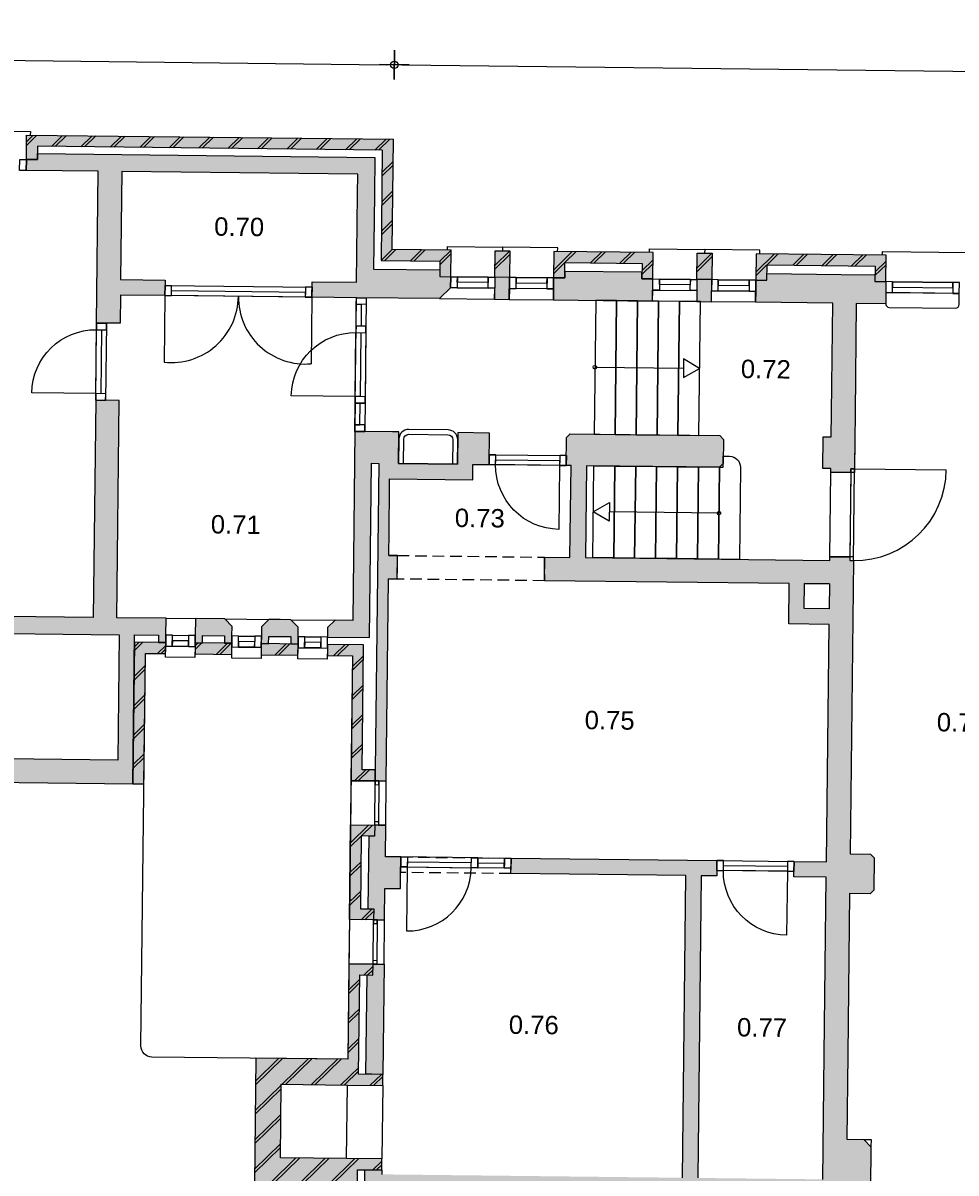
# Model space of a CAD drawing. Header units: millimetres. Extents: x -5500 to 79887, y -71178 to 5500.
# Tile 17 of 18: x 56546 to 69237, y -22100 to -6458. Entities that reach past the tile are written whole.
import ezdxf

# ---------------------------------------------------------------- set-up
doc = ezdxf.new("R2010")
doc.units = ezdxf.units.MM
doc.header["$LTSCALE"] = 100
doc.linetypes.add('begane grond_deel 2$0$DASHED2', pattern=[9.525, 6.35, -3.175])
for name, color, linetype in [('A--M$1A_MAATVOERING', 1, 'Continuous'), ('begane grond_deel 2$0$A--A21--_BUITENWAND', 9, 'Continuous'), ('begane grond_deel 2$0$A--A22--_BINNENWAND', 9, 'Continuous'), ('begane grond_deel 2$0$A--L21--_BUITENWAND', 2, 'Continuous'), ('begane grond_deel 2$0$A--L22--_BINNENWAND', 2, 'Continuous'), ('begane grond_deel 2$0$A--L24--_TRAPPEN', 1, 'Continuous'), ('begane grond_deel 2$0$A--L31--_BUITENKOZIJN', 1, 'Continuous'), ('begane grond_deel 2$0$A--L32--_BINNENKOZIJN', 1, 'Continuous'), ('begane grond_deel 2$0$A--L74--', 7, 'Continuous'), ('begane grond_deel 2$0$A--T$1A_0_25MM', 4, 'Continuous')]:
    doc.layers.add(name, color=color, linetype=linetype)
doc.styles.add('begane grond_deel 2$0$TEXT-0_25', font='arial.ttf', dxfattribs={"height": 250})
doc.styles.add('TEXT-0_20', font='arial.ttf', dxfattribs={"height": 200})
doc.dimstyles.new('DIM-2', dxfattribs={"dimscale": 100, "dimtxt": 2, "dimasz": 1, "dimexe": 0, "dimexo": 0, "dimgap": 0, "dimtad": 0, "dimdec": 0, "dimzin": 0, "dimdsep": 46, "dimtxsty": 'TEXT-0_20', "dimblk1": 'MAATPUNT', "dimblk2": 'MAATPUNT', "dimsah": 1, "dimcen": 0, "dimse1": 1, "dimse2": 1, "dimclrd": 9, "dimclre": 1, "dimclrt": 2, "dimazin": 0, "dimtfac": 0.75, "dimtdec": 0, "dimtix": 1, "dimtmove": 2, "dimatfit": 3, "dimfxl": 1, "dimtvp": 1, "dimtolj": 1, "dimtzin": 0, "dimarcsym": 0})
pattern_1 = [(44.3514, (28751.47, -32919.44), (-197.7232, 202.2513), []), (44.3514, (28801.47, -32920), (-197.7232, 202.2513), [])]

# ---------------------------------------------------------------- blocks, each defined once
blk = doc.blocks.new('MAATPUNT')
at = {"color": 9, "linetype": 'Continuous'}
for p, q in [((0, 2), (0, -2)), ((-2, 0), (2, 0))]:
    blk.add_line(p, q, dxfattribs=at)
at = {"color": 1, "linetype": 'Continuous'}
blk.add_circle((0, 0), 0.5, dxfattribs=at)
blk = doc.blocks.new('*D353')
at = {"layer": 'A--M$1A_MAATVOERING', "color": 9, "lineweight": -2}
blk.add_line((29149, -6659), (61497, -7025), dxfattribs=at)
at = {"layer": 'A--M$1A_MAATVOERING', "color": 9, "lineweight": -2, "xscale": 100, "yscale": 100, "zscale": 100}
for p, rotation in [((29049, -6658), 179.351396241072), ((61597, -7026), 359.351396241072)]:
    blk.add_blockref('MAATPUNT', p, dxfattribs=dict(at, rotation=rotation))
at = {"layer": 'A--M$1A_MAATVOERING', "color": 2, "insert": (45325, -6638), "char_height": 200, "attachment_point": 5, "rotation": 359.3514, "style": 'TEXT-0_20'}
blk.add_mtext('\\A1;32550', dxfattribs=at)
blk = doc.blocks.new('*D354')
at = {"layer": 'A--M$1A_MAATVOERING', "color": 9, "lineweight": -2}
blk.add_line((61697, -7027), (78616, -7219), dxfattribs=at)
at = {"layer": 'A--M$1A_MAATVOERING', "color": 9, "lineweight": -2, "xscale": 100, "yscale": 100, "zscale": 100}
for p, rotation in [((61597, -7026), 179.351396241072), ((78716, -7220), 359.351396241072)]:
    blk.add_blockref('MAATPUNT', p, dxfattribs=dict(at, rotation=rotation))
at = {"layer": 'A--M$1A_MAATVOERING', "color": 2, "insert": (70158, -6919), "char_height": 200, "attachment_point": 5, "rotation": 359.3514, "style": 'TEXT-0_20'}
blk.add_mtext('\\A1;17120', dxfattribs=at)
blk = doc.blocks.new('begane grond_deel 2$0$bi_d_koz_1050')
at = {"layer": 'begane grond_deel 2$0$A--L31--_BUITENKOZIJN', "color": 1}
for points in [[(-135, 0), (0, 0), (0, -90), (-135, -90)], [(-135, -960), (-67.5, -960), (-67.5, -90), (-135, -90)], [(-135, -960), (0, -960), (0, -1050), (-135, -1050)]]:
    blk.add_lwpolyline(points, close=True, dxfattribs=at)
at = {"layer": 'begane grond_deel 2$0$A--L31--_BUITENKOZIJN', "color": 9}
blk.add_lwpolyline([(-135, 0), (-135, -1050), (0, -1050), (0, 0)], close=True, dxfattribs=at)
blk.add_lwpolyline([(-135, -90), (-1005, -90)], dxfattribs=at)
blk.add_arc((-135, -90), 870, 180, 270, dxfattribs=at)

msp = doc.modelspace()

# ---------------------------------------------------------------- hatches: boundary and pattern name
at = {"layer": 'begane grond_deel 2$0$A--A21--_BUITENWAND'}
for points in [[(56591.8, -8313), (56741.8, -8314.7), (56742.7, -8234.7), (56743.8, -8134.7), (61433.5, -8187.8), (61416.6, -9687.7), (62216.5, -9696.8), (62215.1, -9816.8), (62214.1, -9906.8), (62364.1, -9908.5), (62368.2, -9548.5), (62318.2, -9547.9), (61568.2, -9539.4), (61585.2, -8039.5), (56645.5, -7983.6), (56595.5, -7983)], [(63168.1, -9557.5), (62968.2, -9555.3), (62964.1, -9915.3), (63164.1, -9917.5)], [(65113.9, -9939.6), (65118, -9579.6), (63768.1, -9564.3), (63764, -9924.3), (63914, -9926), (63916.4, -9716), (64966.3, -9727.9), (64963.9, -9937.9)], [(65918, -9588.7), (65718, -9586.4), (65713.9, -9946.4), (65913.9, -9948.7)], [(68283.7, -9975.5), (68287.8, -9615.5), (66517.9, -9595.5), (66513.8, -9955.4), (66663.8, -9957.1), (66666.2, -9747.2), (68136.1, -9763.8), (68133.7, -9973.8)], [(58040.8, -16805), (58190.8, -16806.7), (58210.9, -15031.8), (58485.8, -15034.9), (58487, -14934.9), (58487.5, -14884.9), (58387.5, -14883.8), (58062.6, -14880.1)], [(58887.5, -14889.4), (58885.8, -15039.4), (59385.8, -15045.1), (59387.5, -14895.1)], [(59787.4, -14899.6), (59785.8, -15049.6), (60285.7, -15055.3), (60287.4, -14905.3)], [(60687.4, -14909.8), (60686.8, -14959.8), (60685.7, -15059.8), (61025.7, -15063.6), (61006.4, -16763.5), (61336.4, -16767.3), (61338.1, -16617.3), (61158.1, -16615.2), (61177.4, -14915.4)], [(60985, -18653.4), (61315, -18657.1), (61316.7, -18507.2), (61136.7, -18505.1), (61147.9, -17515.2), (61327.9, -17517.2), (61329.6, -17367.2), (60999.6, -17363.5)], [(61441.2, -20758.7), (61291.2, -20757), (61211.2, -20756.1), (61111.3, -20755), (61126.5, -19405.1), (61226.5, -19406.2), (61306.5, -19407.1), (61308.2, -19257.1), (60978.2, -19253.4), (60963.5, -20553.3), (59713.6, -20539.1), (59694.4, -22239), (60944.3, -22253.2), (60938.1, -22803.1), (61268, -22806.9), (61269.7, -22656.9), (61189.7, -22656), (61089.7, -22654.9), (61096.5, -22054.9), (61196.5, -22056), (61276.5, -22056.9), (61426.5, -22058.6), (61428.2, -21908.6), (60948.2, -21903.2), (60048.3, -21893), (60059.6, -20893.1), (60959.6, -20903.3), (61439.5, -20908.7)]]:
    msp.add_hatch(color=8, dxfattribs=at).paths.add_polyline_path(points)
h = msp.add_hatch(dxfattribs=at)
h.set_pattern_fill('BAKSTEEN', color=256, scale=100, angle=359.3514, style=0)
h.set_pattern_definition([(44.3514, (27151.58, -32901.33), (-197.7232, 202.2513), []), (44.3514, (27201.57, -32901.9), (-197.7232, 202.2513), [])])
h.paths.add_polyline_path([(63168.1, -9557.5), (62968.2, -9555.3), (62964.1, -9915.3), (63164.1, -9917.5)])
h = msp.add_hatch(dxfattribs=at)
h.set_pattern_fill('BAKSTEEN', color=256, scale=100, angle=359.3514, style=0)
h.set_pattern_definition([(44.3514, (26001.65, -32888.3), (-197.7232, 202.2513), []), (44.3514, (26051.65, -32888.88), (-197.7232, 202.2513), [])])
h.paths.add_polyline_path([(65113.9, -9939.6), (65118, -9579.6), (63768.1, -9564.3), (63764, -9924.3), (63914, -9926), (63916.4, -9716), (64966.3, -9727.9), (64963.9, -9937.9)])
h = msp.add_hatch(dxfattribs=at)
h.set_pattern_fill('BAKSTEEN', color=256, scale=100, angle=359.3514, style=0)
h.set_pattern_definition([(44.3514, (29901.4, -32932.46), (-197.7232, 202.2513), []), (44.3514, (29951.4, -32933.03), (-197.7232, 202.2513), [])])
h.paths.add_polyline_path([(65918, -9588.7), (65718, -9586.4), (65713.9, -9946.4), (65913.9, -9948.7)])
h = msp.add_hatch(dxfattribs=at)
h.set_pattern_fill('BAKSTEEN', color=256, scale=100, angle=359.3514, style=0)
h.set_pattern_definition(pattern_1)
h.paths.add_polyline_path([(68283.7, -9975.5), (68287.8, -9615.5), (66517.9, -9595.5), (66513.8, -9955.4), (66663.8, -9957.1), (66666.2, -9747.2), (68136.1, -9763.8), (68133.7, -9973.8)])
h = msp.add_hatch(dxfattribs=at)
h.set_pattern_fill('BAKSTEEN', color=256, scale=100, angle=359.3514, style=0)
h.set_pattern_definition(pattern_1)
h.paths.add_polyline_path([(58887.5, -14889.4), (58885.8, -15039.4), (59385.8, -15045.1), (59387.5, -14895.1)])
h = msp.add_hatch(dxfattribs=at)
h.set_pattern_fill('BAKSTEEN', color=256, scale=100, angle=359.3514, style=0)
h.set_pattern_definition(pattern_1)
h.paths.add_polyline_path([(59787.4, -14899.6), (59785.8, -15049.6), (60285.7, -15055.3), (60287.4, -14905.3)])
h = msp.add_hatch(dxfattribs=at)
h.set_pattern_fill('BAKSTEEN', color=256, scale=100, angle=359.3514, style=0)
h.set_pattern_definition(pattern_1)
h.paths.add_polyline_path([(60687.4, -14909.8), (60685.7, -15059.8), (61025.7, -15063.6), (61006.4, -16763.5), (61336.4, -16767.3), (61338.1, -16617.3), (61158.1, -16615.2), (61177.4, -14915.4)])
h = msp.add_hatch(dxfattribs=at)
h.set_pattern_fill('BAKSTEEN', color=256, scale=100, angle=359.3514, style=0)
h.set_pattern_definition(pattern_1)
h.paths.add_polyline_path([(60985, -18653.4), (61315, -18657.1), (61316.7, -18507.2), (61136.7, -18505.1), (61147.9, -17515.2), (61327.9, -17517.2), (61329.6, -17367.2), (60999.6, -17363.5)])
at = {"layer": 'begane grond_deel 2$0$A--A22--_BINNENWAND'}
h = msp.add_hatch(dxfattribs=at)
h.set_pattern_fill('BAKSTEEN', color=256, scale=100, angle=359.3514, style=0)
h.set_pattern_definition(pattern_1)
h.paths.add_polyline_path([(56591.8, -8313), (56741.8, -8314.7), (56742.7, -8234.7), (56743.8, -8134.7), (61433.5, -8187.8), (61416.6, -9687.7), (62216.5, -9696.8), (62215.1, -9816.8), (62214.1, -9906.8), (62364.1, -9908.5), (62368.2, -9548.5), (62318.2, -9547.9), (61568.2, -9539.4), (61585.2, -8039.5), (56645.5, -7983.6), (56595.5, -7983)])
for points in [[(56590.1, -8463), (57570, -8474.1), (57546.7, -10539), (57681.7, -10540.5), (57866.6, -10542.6), (57871, -10157.6), (58476, -10164.5), (58477.5, -10029.5), (58478.3, -9954.5), (57873.4, -9947.6), (57890, -8477.7), (61099.8, -8514.1), (61096.8, -8784), (61083.2, -9984), (60478.2, -9977.1), (60477.4, -10052.1), (60475.8, -10187.1), (61080.8, -10194), (61215.8, -10195.5), (62210.7, -10206.7), (62362.4, -10058.5), (62364.1, -9908.5), (62214.1, -9906.8), (62215.1, -9816.8), (61315.2, -9806.6), (61326.7, -8786.6), (61332.4, -8286.7), (56742.7, -8234.7), (56741.8, -8314.7), (56591.8, -8313)], [(65112.2, -10089.6), (65113.9, -9939.6), (64963.9, -9937.9), (64965, -9847.9), (63915, -9836), (63914, -9926), (63764, -9924.3), (63762.3, -10074.3), (63760.6, -10224.3), (64335.6, -10230.8), (64620.6, -10234), (64905.6, -10237.3), (65110.5, -10239.6)], [(62964.1, -9915.3), (62960.7, -10215.2), (63160.7, -10217.5), (63164.1, -9917.5)], [(65713.9, -9946.4), (65710.5, -10246.4), (65910.5, -10248.6), (65913.9, -9948.7)], [(68280.3, -10275.5), (68282, -10125.5), (68283.7, -9975.5), (68133.7, -9973.8), (68134.8, -9883.8), (67674.8, -9878.6), (66664.9, -9867.1), (66663.8, -9957.1), (66513.8, -9955.4), (66512.1, -10105.4), (66510.5, -10255.4), (67560.4, -10267.3), (67543.5, -11757.2), (67539.8, -12087.2), (67429.8, -12085.9), (67424.9, -12515.9), (67534.9, -12517.2), (67534.3, -12567.2), (67804.3, -12570.2), (67804.9, -12520.2), (67854.9, -12520.8), (67859.8, -12090.8), (67863.5, -11760.8), (67880.4, -10270.9)], [(61521.1, -13699.2), (61524.8, -13374.2), (61531.6, -12774.2), (61532.9, -12659.2), (62662.8, -12672), (62665.2, -12462), (62885.2, -12464.5), (62886.7, -12329.5), (62890.1, -12034.6), (62460.1, -12029.7), (62459, -12126.3), (62455.2, -12459.7), (62388.6, -12458.9), (61722, -12451.4), (61655.3, -12450.6), (61659.1, -12118.3), (61660.2, -12020.6), (61570.2, -12019.6), (61195.2, -12015.4), (61060.2, -12013.8), (61031.1, -14583.7), (60791.1, -14581), (60690, -14679.8), (60688.5, -14809.8), (61258.5, -14816.3), (61285.3, -12446.4), (61385.3, -12447.5), (61338.1, -16617.3), (61336.4, -16767.3), (61386.4, -16767.8), (61486.4, -16769), (61517.5, -14019.1), (61637.5, -14020.5), (61641.1, -13700.5)], [(58891.2, -14559.4), (58888.6, -14789.4), (58887.5, -14889.4), (58987.5, -14890.6), (58988.6, -14790.6), (59288.6, -14794), (59287.5, -14894), (59387.5, -14895.1), (59388.6, -14795.1), (59390.1, -14665.1), (59291.2, -14564)], [(60046.2, -14572.5), (59891.2, -14570.8), (59790.1, -14669.6), (59788.6, -14799.6), (59787.4, -14899.6), (59887.4, -14900.7), (59888.6, -14800.8), (60188.6, -14804.2), (60187.4, -14904.1), (60287.4, -14905.3), (60288.5, -14805.3), (60290, -14675.3), (60191.2, -14574.2)], [(61474.7, -17798.9), (61479.6, -17368.9), (61379.6, -17367.8), (61329.6, -17367.2), (61327.9, -17517.2), (61247.9, -17516.3), (61236.7, -18506.3), (61316.7, -18507.2), (61315, -18657.1), (61365, -18657.7), (61465, -18658.8), (61469.9, -18228.9), (61679.9, -18231.3), (61682.3, -18011.3), (61683.2, -17936.3), (61684.7, -17801.3)], [(61458.2, -19258.8), (61308.2, -19257.1), (61306.5, -19407.1), (61226.5, -19406.2), (61211.2, -20756.1), (61291.2, -20757), (61441.2, -20758.7)]]:
    msp.add_hatch(color=256, dxfattribs=at).paths.add_polyline_path(points)
h = msp.add_hatch(color=256, dxfattribs=at)
h.paths.add_polyline_path([(53981.6, -14503.9), (53979.9, -14653.9), (54129.8, -14655.6), (54128.9, -14735.6), (55353.9, -14749.4), (55352.7, -14849.4), (55351, -14999.4), (55330.9, -16774.3), (58040.8, -16805), (58063.7, -14780.1), (58388.7, -14783.8), (58387.5, -14883.8), (58487.5, -14884.9), (58488.7, -14784.9), (58491.3, -14554.9), (57821.3, -14547.3), (57854.8, -11592.5), (57669.8, -11590.4), (57534.8, -11588.9), (57501.3, -14543.7)])
h.paths.add_polyline_path([(57853.7, -14777.7), (57834.4, -16482.6), (55544.6, -16456.7), (55563.9, -14751.8)], flags=16)
h = msp.add_hatch(color=256, dxfattribs=at)
h.paths.add_polyline_path([(67840.7, -13770.7), (67790.7, -13770.1), (67791.3, -13720.1), (67521.3, -13717.1), (67520.8, -13767.1), (66290.8, -13753.2), (66005.9, -13749.9), (65720.9, -13746.7), (65435.9, -13743.5), (65150.9, -13740.3), (64865.9, -13737), (64581, -13733.8), (64296, -13730.6), (64196, -13729.4), (64210.1, -12479.5), (64310.1, -12480.7), (64595.1, -12483.9), (64880.1, -12487.1), (65165.1, -12490.3), (65450, -12493.6), (65735, -12496.8), (66020, -12500), (66070.6, -12450.6), (66071.7, -12350.6), (66074.3, -12120.6), (66024.9, -12070), (65739.9, -12066.8), (65454.9, -12063.6), (65169.9, -12060.4), (64885, -12057.1), (64600, -12053.9), (64315, -12050.7), (63990, -12047), (63939.4, -12096.4), (63936.7, -12341.4), (63935.1, -12476.4), (64000.1, -12477.1), (63986, -13727.1), (63641, -13723.2), (63637.4, -14043.1), (66967.2, -14080.8), (66961, -14630.8), (67510.9, -14637), (67474.4, -17866.8), (67034.4, -17861.8), (67032.9, -17996.8), (67032, -18071.8), (67472, -18076.8), (67444.7, -20486.7), (67425.4, -22186.5), (65725.6, -22167.3), (65772.1, -18057.6), (65982.1, -18059.9), (65982.9, -17984.9), (65984.4, -17850), (63184.6, -17818.3), (63183.1, -17953.3), (63182.2, -18028.2), (65562.1, -18055.2), (65515.6, -22164.9), (61425.8, -22118.6), (61426.5, -22058.6), (61276.5, -22056.9), (61196.5, -22056), (61189.7, -22656), (61269.7, -22656.9), (61268, -22806.9), (61418, -22808.6), (61423.5, -22328.6), (65383.2, -22373.4), (65356.9, -24693.3), (65966.9, -24700.2), (65961.9, -25140.2), (66611.9, -25147.5), (66625.9, -23912.6), (66415.9, -23910.2), (66410.5, -24385.2), (65460.6, -24374.4), (65483.2, -22374.6), (66433.1, -22385.3), (66427.8, -22860.3), (66637.7, -22862.7), (66643.1, -22387.7), (67973, -22402.8), (68074.2, -22303.9), (68080.5, -21743.9), (67981.6, -21642.8), (67751.7, -21640.2), (67764.7, -20490.3), (67789.5, -18300.4), (68069.4, -18303.6), (68120, -18254.2), (68125, -17814.2), (68075.6, -17763.6), (67795.6, -17760.5)])
h.paths.add_polyline_path([(67517.1, -14087.1), (67513.3, -14427), (67173.3, -14423.2), (67177.2, -14083.2)], flags=16)
h = msp.add_hatch(dxfattribs=at)
h.set_pattern_fill('BAKSTEEN', color=256, scale=100, angle=359.3514, style=0)
h.set_pattern_definition(pattern_1)
h.paths.add_polyline_path([(58040.8, -16805), (58190.8, -16806.7), (58210.9, -15031.8), (58485.8, -15034.9), (58487, -14934.9), (58487.5, -14884.9), (58387.5, -14883.8), (58062.6, -14880.1)])
h = msp.add_hatch(dxfattribs=at)
h.set_pattern_fill('BAKSTEEN', color=256, scale=100, angle=359.3514, style=0)
h.set_pattern_definition(pattern_1)
h.paths.add_polyline_path([(61441.2, -20758.7), (61291.2, -20757), (61211.2, -20756.1), (61111.3, -20755), (61126.5, -19405.1), (61226.5, -19406.2), (61306.5, -19407.1), (61308.2, -19257.1), (60978.2, -19253.4), (60963.5, -20553.3), (59713.6, -20539.1), (59694.4, -22239), (60944.3, -22253.2), (60938.1, -22803.1), (61268, -22806.9), (61269.7, -22656.9), (61189.7, -22656), (61089.7, -22654.9), (61096.5, -22054.9), (61196.5, -22056), (61276.5, -22056.9), (61426.5, -22058.6), (61428.2, -21908.6), (60948.2, -21903.2), (60048.3, -21893), (60059.6, -20893.1), (60959.6, -20903.3), (61439.5, -20908.7)])

# ---------------------------------------------------------------- linework, layer by layer
for points in [[(67859.8, -12090.8), (67854.9, -12520.8), (67804.9, -12520.2)], [(61521.1, -13699.2), (61641.1, -13700.5)], [(61637.5, -14020.5), (61517.5, -14019.1)], [(67517.1, -14087.1), (67177.2, -14083.2)]]:
    msp.add_lwpolyline(points)
at = {"color": 9, "linetype": 'begane grond_deel 2$0$DASHED2', "ltscale": 0.25}
for points in [[(61641.1, -13700.5), (63641, -13723.2), (63637.4, -14043.1), (61637.5, -14020.5)], [(61684.7, -17801.3), (63184.6, -17818.3), (63182.2, -18028.2), (61682.3, -18011.3)]]:
    msp.add_lwpolyline(points, close=True, dxfattribs=at)
at = {"layer": 'begane grond_deel 2$0$A--L21--_BUITENWAND'}
for points in [[(61433.5, -8187.8), (56743.8, -8134.7), (56741.8, -8314.7), (56591.8, -8313), (56595.5, -7983), (61585.2, -8039.5)], [(61433.5, -8187.8), (61416.6, -9687.7), (62216.5, -9696.8), (62214.1, -9906.8), (62364.1, -9908.5), (62368.2, -9548.5), (61568.2, -9539.4), (61585.2, -8039.5)], [(58891.2, -14559.4), (58888.6, -14789.4), (58887.5, -14889.4), (58987.5, -14890.6), (58988.6, -14790.6), (59288.6, -14794), (59287.5, -14894), (59387.5, -14895.1), (59388.6, -14795.1), (59390.1, -14665.1), (59291.2, -14564), (58891.2, -14559.4)], [(60046.2, -14572.5), (59891.2, -14570.8), (59790.1, -14669.6), (59788.6, -14799.6), (59787.4, -14899.6), (59887.4, -14900.7), (59888.6, -14800.8), (60188.6, -14804.2), (60187.4, -14904.1), (60287.4, -14905.3), (60288.5, -14805.3), (60290, -14675.3), (60191.2, -14574.2), (60046.2, -14572.5)], [(57853.7, -14777.7), (57834.4, -16482.6), (55544.6, -16456.7), (55563.9, -14751.8), (57853.7, -14777.7)], [(58040.8, -16805), (58190.8, -16806.7), (58210.9, -15031.8), (58485.8, -15034.9), (58487.5, -14884.9), (58062.6, -14880.1), (58040.8, -16805)]]:
    msp.add_lwpolyline(points, dxfattribs=at)
for points in [[(57570, -8474.1), (56590.1, -8463), (56590.1, -8463), (56591.8, -8313), (56741.8, -8314.7), (56742.7, -8234.7), (61332.4, -8286.7), (61326.7, -8786.6), (61315.2, -9806.6), (62215.1, -9816.8), (62214.1, -9906.8), (62364.1, -9908.5), (62362.4, -10058.5), (62210.7, -10206.7), (61080.8, -10194), (60475.8, -10187.1), (60478.2, -9977.1), (61083.2, -9984), (61096.8, -8784), (61099.8, -8514.1), (57890, -8477.7), (57873.4, -9947.6), (58478.3, -9954.5), (58476, -10164.5), (57871, -10157.6), (57866.6, -10542.6), (57546.7, -10539)], [(62968.2, -9555.3), (63168.1, -9557.5), (63164.1, -9917.5), (62964.1, -9915.3)], [(65113.9, -9939.6), (65118, -9579.6), (63768.1, -9564.3), (63764, -9924.3), (63914, -9926), (63916.4, -9716), (64966.3, -9727.9), (64963.9, -9937.9)], [(65718, -9586.4), (65918, -9588.7), (65913.9, -9948.7), (65713.9, -9946.4)], [(68283.7, -9975.5), (68287.8, -9615.5), (66517.9, -9595.5), (66513.8, -9955.4), (66663.8, -9957.1), (66666.2, -9747.2), (68136.1, -9763.8), (68133.7, -9973.8)], [(63764, -9924.3), (63760.6, -10224.3), (65110.5, -10239.6), (65113.9, -9939.6), (64963.9, -9937.9), (64965, -9847.9), (63915, -9836), (63914, -9926)], [(62964.1, -9915.3), (62960.7, -10215.2), (63160.7, -10217.5), (63164.1, -9917.5)], [(65713.9, -9946.4), (65710.5, -10246.4), (65910.5, -10248.6), (65913.9, -9948.7)], [(58063.7, -14780.1), (58388.7, -14783.8), (58387.5, -14883.8), (58487.5, -14884.9), (58488.7, -14784.9), (58491.3, -14554.9), (57821.3, -14547.3), (57854.8, -11592.5), (57534.8, -11588.9), (57501.3, -14543.7), (53981.6, -14503.9), (53981.6, -14503.9), (53979.9, -14653.9), (54129.8, -14655.6), (54128.9, -14735.6), (55353.9, -14749.4), (55330.9, -16774.3), (58040.8, -16805)], [(61521.1, -13699.2), (61524.8, -13374.2), (61524.8, -13374.2), (61531.6, -12774.2), (61531.6, -12774.2), (61532.9, -12659.2), (62662.8, -12672), (62665.2, -12462), (62885.2, -12464.5), (62890.1, -12034.6), (62460.1, -12029.7), (62455.2, -12459.7), (61655.3, -12450.6), (61660.2, -12020.6), (61570.2, -12019.6), (61060.2, -12013.8), (61031.1, -14583.7), (60791.1, -14581), (60690, -14679.8), (60688.5, -14809.8), (61258.5, -14816.3), (61285.3, -12446.4), (61385.3, -12447.5), (61338.1, -16617.3), (61338.1, -16617.3), (61336.4, -16767.3), (61486.4, -16769), (61517.5, -14019.1), (61637.5, -14020.5), (61641.1, -13700.5)], [(58887.5, -14889.4), (58885.8, -15039.4), (59385.8, -15045.1), (59387.5, -14895.1)], [(59787.4, -14899.6), (59785.8, -15049.6), (60285.7, -15055.3), (60287.4, -14905.3)], [(60687.4, -14909.8), (60685.7, -15059.8), (61025.7, -15063.6), (61006.4, -16763.5), (61336.4, -16767.3), (61338.1, -16617.3), (61158.1, -16615.2), (61177.4, -14915.4), (60687.4, -14909.8)], [(61315, -18657.1), (60985, -18653.4), (60999.6, -17363.5), (61329.6, -17367.2), (61327.9, -17517.2), (61147.9, -17515.2), (61136.7, -18505.1), (61316.7, -18507.2)], [(61474.7, -17798.9), (61479.6, -17368.9), (61329.6, -17367.2), (61329.6, -17367.2), (61327.9, -17517.2), (61247.9, -17516.3), (61236.7, -18506.3), (61316.7, -18507.2), (61315, -18657.1), (61465, -18658.8), (61469.9, -18228.9), (61679.9, -18231.3), (61684.7, -17801.3)], [(60944.3, -22253.2), (60938.1, -22803.1), (61268, -22806.9), (61269.7, -22656.9), (61089.7, -22654.9), (61096.5, -22054.9), (61426.5, -22058.6), (61428.2, -21908.6), (60948.2, -21903.2), (60048.3, -21893), (60059.6, -20893.1), (60959.6, -20903.3), (61439.5, -20908.7), (61441.2, -20758.7), (61111.3, -20755), (61126.5, -19405.1), (61306.5, -19407.1), (61308.2, -19257.1), (60978.2, -19253.4), (60963.5, -20553.3), (59713.6, -20539.1), (59694.4, -22239)], [(61308.2, -19257.1), (61458.2, -19258.8), (61441.2, -20758.7), (61291.2, -20757), (61291.2, -20757), (61211.2, -20756.1), (61226.5, -19406.2), (61306.5, -19407.1)]]:
    msp.add_lwpolyline(points, close=True, dxfattribs=at)
at = {"layer": 'begane grond_deel 2$0$A--L21--_BUITENWAND', "color": 1}
msp.add_lwpolyline([(60685.7, -15059.8), (61025.7, -15063.6), (60963.5, -20553.3), (58298.7, -20523.1, -0.4142136), (58150.4, -20371.4), (58210.9, -15031.8), (58485.8, -15034.9)], format="xyb", dxfattribs=at)
msp.add_lwpolyline([(60959.6, -20903.3), (61439.5, -20908.7), (61428.2, -21908.6), (60948.2, -21903.2)], close=True, dxfattribs=at)
at = {"layer": 'begane grond_deel 2$0$A--L22--_BINNENWAND'}
for points in [[(67804.9, -12520.2), (67804.3, -12570.2), (67534.3, -12567.2), (67534.9, -12517.2), (67424.9, -12515.9), (67429.8, -12085.9), (67539.8, -12087.2), (67543.5, -11757.2), (67560.4, -10267.3), (66510.5, -10255.4), (66513.8, -9955.4), (66663.8, -9957.1), (66664.9, -9867.1), (67674.8, -9878.6), (67674.8, -9878.6), (67674.8, -9878.6), (67674.8, -9878.6), (68134.8, -9883.8), (68133.7, -9973.8), (68283.7, -9975.5), (68280.3, -10275.5), (67880.4, -10270.9), (67863.5, -11760.8), (67854.9, -12520.8)], [(67425.4, -22186.5), (67444.7, -20486.7), (67472, -18076.8), (67032, -18071.8), (67034.4, -17861.8), (67474.4, -17866.8), (67510.9, -14637), (66961, -14630.8), (66967.2, -14080.8), (63637.4, -14043.1), (63641, -13723.2), (63986, -13727.1), (64000.1, -12477.1), (63935.1, -12476.4), (63935.1, -12476.4), (63939.4, -12096.4), (63990, -12047), (66024.9, -12070), (66074.3, -12120.6), (66070.6, -12450.6), (66020, -12500), (64210.1, -12479.5), (64196, -13729.4), (67520.8, -13767.1), (67521.3, -13717.1), (67791.3, -13720.1), (67790.7, -13770.1), (67840.7, -13770.7), (67795.6, -17760.5), (68075.6, -17763.6), (68125, -17814.2), (68120, -18254.2), (68069.4, -18303.6), (67789.5, -18300.4), (67764.7, -20490.3), (67751.7, -21640.2), (67981.6, -21642.8), (68080.5, -21743.9), (68074.2, -22303.9)], [(65515.6, -22164.9), (65562.1, -18055.2), (63182.2, -18028.2), (63184.6, -17818.3), (65984.4, -17850), (65982.1, -18059.9), (65772.1, -18057.6), (65725.6, -22167.3)], [(61189.7, -22656), (61196.5, -22056), (61276.5, -22056.9), (61276.5, -22056.9), (61426.5, -22058.6), (61425.8, -22118.6)]]:
    msp.add_lwpolyline(points, dxfattribs=at)
msp.add_lwpolyline([(67517.1, -14087.1), (67513.3, -14427), (67173.3, -14423.2), (67177.2, -14083.2)], close=True, dxfattribs=at)
at = {"layer": 'begane grond_deel 2$0$A--L22--_BINNENWAND', "color": 1}
msp.add_lwpolyline([(67981.6, -21642.8), (68081.6, -21643.9), (68080.5, -21743.9)], dxfattribs=at)
at = {"layer": 'begane grond_deel 2$0$A--L24--_TRAPPEN'}
for points in [[(64315, -12050.7), (64600, -12053.9), (64620.6, -10234), (64335.6, -10230.8)], [(64600, -12053.9), (64885, -12057.1), (64905.6, -10237.3), (64620.6, -10234)], [(64885, -12057.1), (65169.9, -12060.4), (65190.5, -10240.5), (64905.6, -10237.3)], [(65169.9, -12060.4), (65454.9, -12063.6), (65475.5, -10243.7), (65190.5, -10240.5)], [(65454.9, -12063.6), (65739.9, -12066.8), (65760.5, -10246.9), (65475.5, -10243.7)], [(64310.1, -12480.7), (64595.1, -12483.9), (64581, -13733.8), (64296, -13730.6)], [(64595.1, -12483.9), (64880.1, -12487.1), (64865.9, -13737), (64581, -13733.8)], [(64880.1, -12487.1), (65165.1, -12490.3), (65150.9, -13740.3), (64865.9, -13737)], [(65165.1, -12490.3), (65450, -12493.6), (65435.9, -13743.5), (65150.9, -13740.3)], [(65450, -12493.6), (65735, -12496.8), (65720.9, -13746.7), (65435.9, -13743.5)], [(65735, -12496.8), (66020, -12500), (66005.9, -13749.9), (65720.9, -13746.7)], [(67534.3, -12567.2), (67804.3, -12570.2), (67791.3, -13720.1), (67521.3, -13717.1)]]:
    msp.add_lwpolyline(points, close=True, dxfattribs=at)
at = {"layer": 'begane grond_deel 2$0$A--L24--_TRAPPEN', "color": 9}
for points in [[(65529.5, -11281), (65750.2, -11156.9), (65532.3, -11027.8)], [(64520.9, -13234.7), (64303, -13105.6), (64523.8, -12981.5)]]:
    msp.add_lwpolyline(points, close=True, dxfattribs=at)
for points in [[(64325.3, -11140.7), (65530.9, -11154.4)], [(66012.9, -13125), (64522.3, -13108.1)]]:
    msp.add_lwpolyline(points, dxfattribs=at)
at = {"layer": 'begane grond_deel 2$0$A--L24--_TRAPPEN'}
msp.add_lwpolyline([(66071.7, -12350.6), (66156.7, -12351.6, -0.4142136), (66305, -12503.2), (66290.8, -13753.2), (66005.9, -13749.9), (66020, -12500), (66070, -12500.6)], format="xyb", close=True, dxfattribs=at)
at = {"layer": 'begane grond_deel 2$0$A--L24--_TRAPPEN', "color": 9}
for centre in [(64325.3, -11140.2), (66012.9, -13124.5)]:
    msp.add_circle(centre, 25, dxfattribs=at)
at = {"layer": 'begane grond_deel 2$0$A--L31--_BUITENKOZIJN'}
for points in [[(55945.6, -7975.7), (55946.1, -7925.7), (56646.1, -7933.6), (56645.5, -7983.6)], [(62318.2, -9547.9), (62318.8, -9497.9), (63068.7, -9506.4), (63068.1, -9556.4)], [(63818.1, -9564.9), (63818.7, -9514.9), (63068.7, -9506.4), (63068.1, -9556.4)], [(65068, -9579.1), (65068.6, -9529.1), (65818.5, -9537.5), (65818, -9587.5)], [(66567.9, -9596), (66568.5, -9546), (65818.5, -9537.5), (65818, -9587.5)], [(68237.8, -9614.9), (68238.4, -9564.9), (69388.3, -9578), (69387.7, -9628)], [(58491.3, -14554.9), (58891.2, -14559.4)], [(59291.2, -14564), (59891.2, -14570.8)], [(60191.2, -14574.2), (60791.1, -14581)]]:
    msp.add_lwpolyline(points, dxfattribs=at)
at = {"layer": 'begane grond_deel 2$0$A--L31--_BUITENKOZIJN', "color": 1}
for points in [[(56500.1, -8462), (56501.8, -8312), (56591.8, -8313), (56590.1, -8463)], [(62362.4, -10058.5), (62364.1, -9908.5), (62454.1, -9909.5), (62452.4, -10059.5)], [(62452.4, -10059.5), (62872.4, -10064.2), (62874.1, -9914.2), (62454.1, -9909.5)], [(62872.4, -10064.2), (62874.1, -9914.2), (62964.1, -9915.3), (62962.4, -10065.2)], [(63252.4, -10068.5), (63254.1, -9918.5), (63164.1, -9917.5), (63162.4, -10067.5)], [(63672.3, -10073.3), (63252.4, -10068.5), (63254.1, -9918.5), (63674, -9923.3)], [(63762.3, -10074.3), (63764, -9924.3), (63674, -9923.3), (63672.3, -10073.3)], [(65112.2, -10089.6), (65113.9, -9939.6), (65203.9, -9940.6), (65202.2, -10090.6)], [(65202.2, -10090.6), (65622.2, -10095.4), (65623.9, -9945.4), (65203.9, -9940.6)], [(65622.2, -10095.4), (65623.9, -9945.4), (65713.9, -9946.4), (65712.2, -10096.4)], [(66002.2, -10099.7), (66003.9, -9949.7), (65913.9, -9948.7), (65912.2, -10098.6)], [(66422.2, -10104.4), (66002.2, -10099.7), (66003.9, -9949.7), (66423.9, -9954.4)], [(66512.1, -10105.4), (66513.8, -9955.4), (66423.9, -9954.4), (66422.2, -10104.4)], [(68372, -10126.5), (68373.7, -9976.5), (68283.7, -9975.5), (68282, -10125.5)], [(69192, -10135.8), (68372, -10126.5), (68373.7, -9976.5), (69193.7, -9985.8)], [(69282, -10136.8), (69283.7, -9986.8), (69193.7, -9985.8), (69192, -10135.8)], [(58566, -10165.5), (58567.5, -10030.5), (58477.5, -10029.5), (58476, -10164.5)], [(58566, -10165.5), (58566.7, -10098), (60386.6, -10118.6), (60385.8, -10186.1)], [(60475.8, -10187.1), (60477.4, -10052.1), (60387.4, -10051.1), (60385.8, -10186.1)], [(62210.7, -10206.7), (62960.7, -10215.2), (62962.4, -10065.2), (62362.4, -10058.5)], [(63160.7, -10217.5), (63760.6, -10224.3), (63762.3, -10074.3), (63162.4, -10067.5)], [(65112.2, -10089.6), (65712.2, -10096.4), (65710.5, -10246.4), (65110.5, -10239.6)], [(65912.2, -10098.6), (66512.1, -10105.4), (66510.5, -10255.4), (65910.5, -10248.6)], [(58488.7, -14784.9), (58487, -14934.9), (58577, -14935.9), (58578.7, -14785.9)], [(58578.7, -14785.9), (58798.6, -14788.4), (58796.9, -14938.4), (58577, -14935.9)], [(58798.6, -14788.4), (58796.9, -14938.4), (58886.9, -14939.4), (58888.6, -14789.4)], [(59388.6, -14795.1), (59386.9, -14945.1), (59476.9, -14946.1), (59478.6, -14796.1)], [(59478.6, -14796.1), (59698.6, -14798.6), (59696.9, -14948.6), (59476.9, -14946.1)], [(59698.6, -14798.6), (59696.9, -14948.6), (59786.9, -14949.6), (59788.6, -14799.6)], [(60288.5, -14805.3), (60286.9, -14955.3), (60376.8, -14956.3), (60378.5, -14806.3)], [(60378.5, -14806.3), (60598.5, -14808.8), (60596.8, -14958.8), (60376.8, -14956.3)], [(60598.5, -14808.8), (60596.8, -14958.8), (60686.8, -14959.8), (60688.5, -14809.8)], [(61336.4, -16767.3), (61006.4, -16763.5), (60999.6, -17363.5), (61329.6, -17367.2)], [(61335.8, -16817.3), (61385.8, -16817.8), (61386.4, -16767.8), (61336.4, -16767.3)], [(61486.4, -16769), (61386.4, -16767.8), (61379.6, -17367.8), (61479.6, -17368.9)], [(61379.6, -17367.8), (61329.6, -17367.2), (61330.2, -17317.2), (61380.2, -17317.8)], [(61315, -18657.1), (60985, -18653.4), (60978.2, -19253.4), (61308.2, -19257.1)], [(61314.4, -18707.1), (61364.4, -18707.7), (61365, -18657.7), (61315, -18657.1)], [(61465, -18658.8), (61365, -18657.7), (61358.2, -19257.7), (61458.2, -19258.8)], [(61358.2, -19257.7), (61308.2, -19257.1), (61308.8, -19207.1), (61358.8, -19207.7)]]:
    msp.add_lwpolyline(points, close=True, dxfattribs=at)
at = {"layer": 'begane grond_deel 2$0$A--L31--_BUITENKOZIJN', "color": 9}
for points in [[(62454.1, -9909.5), (62874.1, -9914.2), (62873.2, -9989.2), (62453.3, -9984.5)], [(63674, -9923.3), (63254.1, -9918.5), (63253.2, -9993.5), (63673.2, -9998.3)], [(65203.9, -9940.6), (65623.9, -9945.4), (65623.1, -10020.4), (65203.1, -10015.6)], [(66423.9, -9954.4), (66003.9, -9949.7), (66003, -10024.7), (66423, -10029.4)], [(69193.7, -9985.8), (68373.7, -9976.5), (68372.9, -10051.5), (69192.8, -10060.8)], [(60475.8, -10187.1), (58476, -10164.5), (58477.5, -10029.5), (60477.4, -10052.1)], [(58577, -14935.9), (58796.9, -14938.4), (58797.8, -14863.4), (58577.8, -14860.9)], [(59476.9, -14946.1), (59696.9, -14948.6), (59697.7, -14873.6), (59477.8, -14871.1)], [(60376.8, -14956.3), (60596.8, -14958.8), (60597.7, -14883.8), (60377.7, -14881.3)], [(61379.6, -17367.8), (61329.6, -17367.2), (61336.4, -16767.3), (61386.4, -16767.8)], [(61358.2, -19257.7), (61308.2, -19257.1), (61315, -18657.1), (61365, -18657.7)]]:
    msp.add_lwpolyline(points, close=True, dxfattribs=at)
at = {"layer": 'begane grond_deel 2$0$A--L31--_BUITENKOZIJN', "color": 1}
for points in [[(63764, -9924.3), (63762.3, -10074.3)], [(66513.8, -9955.4), (66512.1, -10105.4)], [(58487, -14934.9), (58488.7, -14784.9)], [(59386.9, -14945.1), (59388.6, -14795.1)], [(60286.9, -14955.3), (60288.5, -14805.3)]]:
    msp.add_lwpolyline(points, dxfattribs=at)
at = {"layer": 'begane grond_deel 2$0$A--L31--_BUITENKOZIJN', "color": 9}
for points in [[(58476, -10164.5), (58465.7, -11069.9)], [(60475.8, -10187.1), (60465.6, -11092.6)]]:
    msp.add_lwpolyline(points, dxfattribs=at)
at = {"layer": 'begane grond_deel 2$0$A--L31--_BUITENKOZIJN'}
msp.add_lwpolyline([(68282, -10125.5), (68280.3, -10275.5, 0.4142136), (68329.8, -10326), (69229.7, -10336.2, 0.4142136), (69280.3, -10286.8), (69282, -10136.8)], format="xyb", close=True, dxfattribs=at)
for points in [[(58487, -14934.9), (58886.9, -14939.4), (58885.2, -15089.4), (58485.3, -15084.9)], [(59386.9, -14945.1), (59786.9, -14949.6), (59785.2, -15099.6), (59385.2, -15095.1)], [(60286.9, -14955.3), (60686.8, -14959.8), (60685.1, -15109.8), (60285.2, -15105.3)]]:
    msp.add_lwpolyline(points, close=True, dxfattribs=at)
at = {"layer": 'begane grond_deel 2$0$A--L31--_BUITENKOZIJN', "color": 9}
for centre, start, end in [((58566, -10165.5), 263.6755, 359.3514), ((60385.8, -10186.1), 179.3514, 275.02729)]:
    msp.add_arc(centre, 910, start, end, dxfattribs=at)
at = {"layer": 'begane grond_deel 2$0$A--L32--_BINNENKOZIJN'}
for points in [[(61080.8, -10194), (61215.8, -10195.5), (61195.2, -12015.4), (61060.2, -12013.8)], [(61080.8, -10194), (61215.8, -10195.5), (61214.8, -10285.5), (61079.8, -10283.9)], [(61060.2, -12013.8), (61195.2, -12015.4), (61196.2, -11925.4), (61061.2, -11923.8)], [(62734.7, -17813.2), (63094.6, -17817.2), (63093.1, -17952.2), (62733.1, -17948.2)], [(63094.6, -17817.2), (63184.6, -17818.3), (63183.1, -17953.3), (63093.1, -17952.2)]]:
    msp.add_lwpolyline(points, close=True, dxfattribs=at)
at = {"layer": 'begane grond_deel 2$0$A--L32--_BINNENKOZIJN', "color": 9}
for points in [[(61079.8, -10283.9), (61147.3, -10284.7), (61143.9, -10579.7), (61076.4, -10578.9)], [(61061.2, -11923.8), (61128.7, -11924.6), (61132.1, -11629.6), (61064.6, -11628.9)], [(67790.7, -13770.1), (67840.7, -13770.7), (67854.9, -12520.8), (67804.9, -12520.2)], [(62733.9, -17880.7), (63093.9, -17884.7), (63093.1, -17952.2), (62733.1, -17948.2)]]:
    msp.add_lwpolyline(points, close=True, dxfattribs=at)
at = {"layer": 'begane grond_deel 2$0$A--L32--_BINNENKOZIJN', "color": 1}
for points in [[(67854.3, -12570.8), (67804.3, -12570.2), (67804.9, -12520.2), (67854.9, -12520.8)], [(67790.7, -13770.1), (67840.7, -13770.7), (67841.3, -13720.7), (67791.3, -13720.1)]]:
    msp.add_lwpolyline(points, close=True, dxfattribs=at)
at = {"layer": 'begane grond_deel 2$0$A--L32--_BINNENKOZIJN', "color": 9}
msp.add_lwpolyline([(67854.9, -12520.8), (69104.8, -12534.9)], dxfattribs=at)
msp.add_arc((67854.9, -12520.8), 1250, 269.3514, 359.3514, dxfattribs=at)
at = {"layer": 'begane grond_deel 2$0$A--L74--', "color": 1, "linetype": 'Continuous'}
for points in [[(62455.2, -12459.7), (62459, -12126.3, 0.41), (62327.2, -11991.5), (61793.9, -11985.5, 0.41), (61659.1, -12117.3), (61655.3, -12450.6)], [(62388.6, -12458.9), (61722, -12451.4), (61725.7, -12118, -0.41), (61793.1, -12052.1), (62326.4, -12058.2, -0.41), (62392.4, -12125.6)]]:
    msp.add_lwpolyline(points, format="xyb", close=True, dxfattribs=at)

# ---------------------------------------------------------------- block references
at = {"xscale": -1}
for p, rotation in [((57669.8, -11590.4), 179.351396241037), ((61199.5, -11630.4), 179.351396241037), ((63936.7, -12341.4), 269.351396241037), ((67034.4, -17861.8), 269.351396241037)]:
    msp.add_blockref('begane grond_deel 2$0$bi_d_koz_1050', p, dxfattribs=dict(at, rotation=rotation))
at = {"rotation": 89.351396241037}
msp.add_blockref('begane grond_deel 2$0$bi_d_koz_1050', (61684.7, -17801.3), dxfattribs=at)

# ---------------------------------------------------------------- texts
at = {"layer": 'begane grond_deel 2$0$A--T$1A_0_25MM', "char_height": 100, "width": 708.694, "attachment_point": 5, "rotation": 359.3514, "style": 'begane grond_deel 2$0$TEXT-0_25'}
for s, insert in [('\\H2.5x;0.70', (59486.6, -9230.8)), ('\\H2.5x;0.72', (66650.1, -11167.1)), ('\\H2.5x;0.73', (62759.5, -13193.1)), ('\\H2.5x;0.71', (59440.8, -13280.6)), ('\\H2.5x;0.75', (64525.9, -15943.3)), ('\\H2.5x;0.78', (69315.9, -15972.5)), ('\\H2.5x;0.76', (63494, -20086.9)), ('\\H2.5x;0.77', (66598.8, -20122.1))]:
    msp.add_mtext(s, dxfattribs=dict(at, insert=insert))

# ---------------------------------------------------------------- dimensions: what is measured, and where the dimension line sits
at = {"layer": 'A--M$1A_MAATVOERING'}
for base, p1, p2, picture, middle in [((61596.7, -7026), (29037.5, -7656.7), (61585.4, -8025.2), '*D353', (45325, -6637.5)), ((78715.6, -7219.8), (61585.4, -8025.2), (78687.1, -9733.2), '*D354', (70158.5, -6918.7))]:
    dim = msp.add_linear_dim(base=base, p1=p1, p2=p2, angle=359.3514, dimstyle='DIM-2', dxfattribs=at)
    dim.commit()
    dim.dimension.update_dxf_attribs({"geometry": picture, "text_midpoint": middle})

doc.saveas('drawing.dxf')
